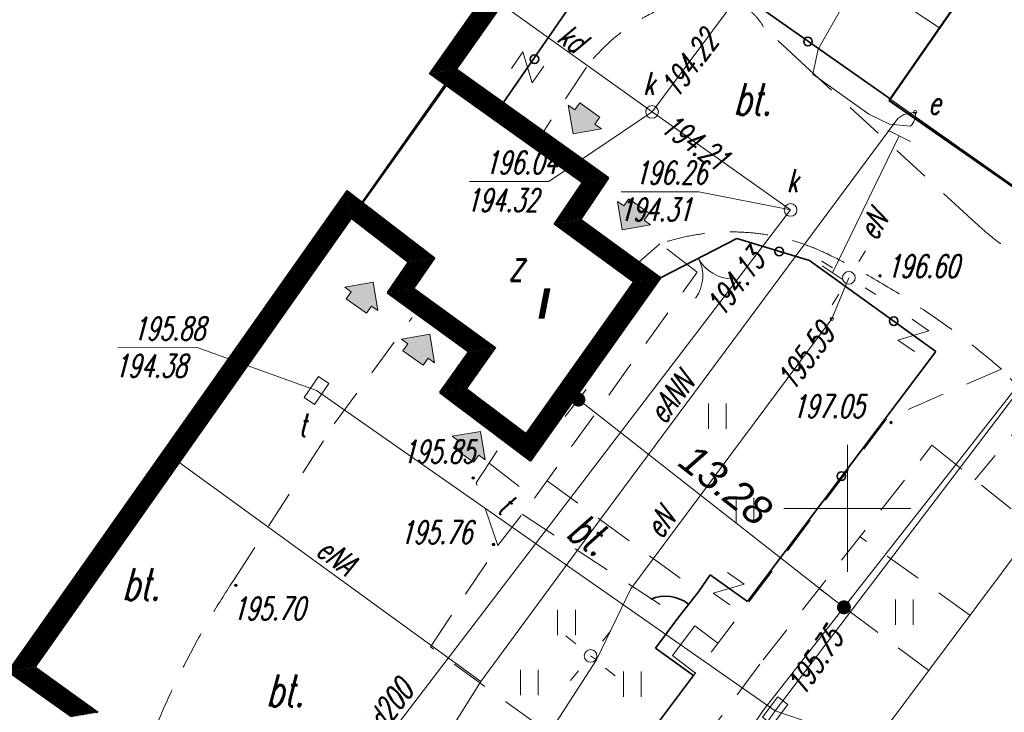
# Model space of a CAD drawing. Extents: x 7391510 to 7412510, y 5735368 to 5750218.
# Tile 12 of 15: x 7401488 to 7405367, y 5742699 to 5745428. Entities that reach past the tile are written whole.
import ezdxf
from ezdxf.enums import TextEntityAlignment as Align

# ---------------------------------------------------------------- set-up
doc = ezdxf.new("R2010")
doc.units = 0
for name, pattern in [('1', [0]), ('4', [2.5, 1.5, -1]), ('BGS', [0])]:
    doc.linetypes.add(name, pattern=pattern)
for name, color, linetype, lineweight in [('0.05', 25, 'Continuous', 5), ('0.18', 222, 'Continuous', 18), ('0.30', 7, 'Continuous', 30), ('CHODNIK', 251, 'Continuous', 9), ('DZIALKI_L_0', 96, '1', 18), ('EBUOA_T_1_T_0', 7, 'Continuous', 25), ('EBUPP_L_1_L_0', 7, '1', 50), ('KRZYZE_L_0', 7, '1', 18), ('OGRODZENIE_L_0', 7, 'BGS', 35), ('PRZEHACZ_T_0', 7, 'Continuous', 15), ('RZEDNE_T_0', 7, 'Continuous', 18), ('SDROK_T_1_T_0', 7, 'Continuous', 25), ('SDRPK_L_3_L_0', 7, '1', 18), ('SDRPK_L_5_L_0', 7, '1', 0), ('UCCPOR_L_4_L_0', 212, '1', 18), ('UEEOA_T_3_T_0', 1, 'Continuous', 18), ('UEEOC_T_3_T_0', 1, 'Continuous', 18), ('UEEOO_T_3_T_0', 1, 'Continuous', 18), ('UEEPA_T_1_T_0', 1, 'Continuous', 18), ('UEEPA_T_3_T_0', 7, 'Continuous', 18), ('UEEPON_L_1_L_0', 1, '1', 18), ('UKKOA_T_0_T_0', 36, 'Continuous', 18), ('UKKOC_T_0_T_0', 36, 'Continuous', 18), ('UKKOO_T_0_T_0', 36, 'Continuous', 18), ('UKKPA_T_1_T_0', 36, 'Continuous', 18), ('UKKPOD_L_1_L_0', 36, '1', 18), ('UTTOA_T_0_T_0', 30, 'Continuous', 18), ('UTTOC_T_0_T_0', 30, 'Continuous', 18), ('UTTOO_T_0_T_0', 30, 'Continuous', 18), ('UTTPA_T_2_T_0', 30, 'Continuous', 18), ('UTTPO_L_1_L_0', 30, '1', 18), ('ZAGOSPODAR_T_0', 7, 'Continuous', 18), ('zasilanie', 6, 'Continuous', 20)]:
    doc.layers.add(name, color=color, linetype=linetype, lineweight=lineweight)
doc.layers.add('WYMIARY', color=7, linetype='Continuous')
doc.styles.add('mapa', font='romans.shx', dxfattribs={"width": 0.67, "oblique": 15})
doc.styles.add('PS-opis-bg', font='ariali.ttf', dxfattribs={"height": 115})
doc.styles.add('style5', font='arialbi.ttf', dxfattribs={"height": 130})
doc.dimstyles.new('500', dxfattribs={"dimtxt": 115, "dimasz": 55, "dimexe": 50, "dimexo": 50, "dimgap": 34, "dimtad": 1, "dimlfac": 0.01, "dimzin": 1, "dimdsep": 46, "dimtxsty": 'PS-opis-bg', "dimblk": 'DOT', "dimcen": 30, "dimdle": 20, "dimclrd": 7, "dimclre": 7, "dimazin": 0, "dimtfac": 1.2, "dimtmove": 2, "dimatfit": 3, "dimldrblk": 'DOT', "dimfxl": 0, "dimtolj": 1, "dimlwd": 9, "dimlwe": 5, "dimarcsym": 0})

# ---------------------------------------------------------------- blocks, each defined once
blk = doc.blocks.new('PRH')
at = {"color": 0}
for p, q in [((-0.4, 0.5), (0.4, 0.5)), ((0.4, 0.5), (-0.4, -0.5)), ((-0.4, -0.5), (0.4, -0.5))]:
    blk.add_line(p, q, dxfattribs=at)
blk = doc.blocks.new('WSU')
h = blk.add_hatch(color=251)
edge = h.paths.add_edge_path()
edge.add_arc((0, 0), 0.05, 0, 360)
at = {"color": 251}
blk.add_circle((0, 0), 0.05, dxfattribs=at)
blk = doc.blocks.new('ZSE')
blk.add_line((-0.5, 0), (0.5, 0))
blk = doc.blocks.new('UGE')
blk.add_circle((0, 0), 0.0625)
blk = doc.blocks.new('ARM')
blk.add_circle((0, 0), 0.0625)
blk = doc.blocks.new('SLS')
at = {"color": 251}
blk.add_circle((0, 0), 0.25, dxfattribs=at)
blk = doc.blocks.new('LAT')
at = {"color": 0}
for p, q in [((-0.884, 0.884), (-0.534, 0.534)), ((0.884, 0.884), (0.534, 0.534)), ((-0.884, -0.884), (-0.534, -0.534)), ((0.884, -0.884), (0.534, -0.534))]:
    blk.add_line(p, q, dxfattribs=at)
blk = doc.blocks.new('WLZ')
at = {"color": 251}
blk.add_circle((0, 0), 0.25, dxfattribs=at)
blk.add_circle((0, 0), 0.25, dxfattribs=at)
blk = doc.blocks.new('WLD')
at = {"color": 0}
blk.add_lwpolyline([(0.5, 0.25), (0.5, -0.25), (-0.5, -0.25), (-0.5, 0.25)], close=True, dxfattribs=at)
blk = doc.blocks.new('TRA1')
at = {"color": 251}
for p, q in [((-0.35, -0.5), (-0.35, 0.5)), ((0.35, -0.5), (0.35, 0.5))]:
    blk.add_line(p, q, dxfattribs=at)
blk = doc.blocks.new('BGB')
at = {"color": 0}
for centre, start, end in [((-1.5, 0), 0, 63.2606), ((1.5, 0), 116.7394, 180)]:
    blk.add_arc(centre, 1.5, start, end, dxfattribs=at)
blk = doc.blocks.new('MAPA SZKIC')
at = {"layer": 'DZIALKI_L_0', "linetype": '1', "ltscale": 100}
for p, q in [((7445768.8, 5742279.7), (7445115.8, 5742738.7)), ((7446598.8, 5741692.7), (7445768.8, 5742279.7)), ((7445265.8, 5739868.7), (7446434.8, 5741362.7)), ((7445074.8, 5739585.7), (7445265.8, 5739868.7))]:
    blk.add_line(p, q, dxfattribs=at)
at = {"layer": 'EBUPP_L_1_L_0', "color": 251, "linetype": '1', "ltscale": 100}
for p, q in [((7445532.8, 5744490.7), (7442396.8, 5740040.7)), ((7445762.8, 5742273.7), (7446740.8, 5743681.7)), ((7443644.5, 5741810.4), (7444060.8, 5742394.7)), ((7444060.8, 5742394.7), (7444657.8, 5741968.7)), ((7446609.8, 5741683.7), (7445762.8, 5742273.7)), ((7444657.8, 5741968.7), (7444547.8, 5741804.7)), ((7443869.8, 5741637.7), (7443644.5, 5741810.4)), ((7444547.8, 5741804.7), (7444861.8, 5741574.7)), ((7443786.8, 5741515.7), (7443869.8, 5741637.7)), ((7444861.8, 5741574.7), (7444349.8, 5740853.7)), ((7444106.8, 5741283.7), (7443786.8, 5741515.7)), ((7443992.8, 5741123.7), (7444106.8, 5741283.7)), ((7444349.8, 5740853.7), (7443992.8, 5741123.7)), ((7442396.8, 5740040.7), (7442645.8, 5739862.7))]:
    blk.add_line(p, q, dxfattribs=at)
at = {"layer": 'KRZYZE_L_0', "color": 251, "linetype": '1', "ltscale": 100}
for p, q in [((7445598.8, 5740416.7), (7445598.8, 5740916.7)), ((7445348.8, 5740666.7), (7445848.8, 5740666.7))]:
    blk.add_line(p, q, dxfattribs=at)
at = {"layer": 'OGRODZENIE_L_0', "color": 251, "linetype": 'BGS', "ltscale": 100}
for p, q in [((7445115.8, 5742738.7), (7445767.5, 5742280.6)), ((7444242.9, 5742264.8), (7444519, 5742665.2)), ((7445162.8, 5741730.7), (7444861.8, 5741574.7)), ((7445162.8, 5741730.7), (7445449.8, 5741643.7)), ((7445449.8, 5741643.7), (7445946.8, 5741285.7)), ((7445946.8, 5741285.7), (7445204.8, 5740299.7)), ((7445057.8, 5740405.7), (7445011.8, 5740338.7)), ((7445204.8, 5740299.7), (7445057.8, 5740405.7)), ((7445011.8, 5740338.7), (7444934.8, 5740239.7)), ((7444934.8, 5740239.7), (7444842.8, 5740116.7)), ((7444842.8, 5740116.7), (7444992.6, 5740007.8)), ((7444992.6, 5740007.8), (7443369.8, 5737854.7))]:
    blk.add_line(p, q, dxfattribs=at)
at = {"layer": 'OGRODZENIE_L_0', "color": 251, "linetype": '1', "ltscale": 100}
for centre in [(7445443.6, 5742506.7), (7444365.8, 5742436.6), (7445329.6, 5741679.1), (7445781.3, 5741404.4), (7445575, 5740793.7)]:
    blk.add_circle(centre, 16.9, dxfattribs=at)
blk.add_arc((7444881.7, 5740174.4), 146.9, 51.4359, 113.0554, dxfattribs=at)
at = {"layer": 'SDRPK_L_3_L_0', "color": 251, "linetype": '1', "ltscale": 100}
blk.add_line((7446346.5, 5740601), (7444500, 5738128.3), dxfattribs=at)
at = {"layer": 'SDRPK_L_5_L_0', "color": 251, "linetype": '4', "ltscale": 100}
for p, q in [((7445434.7, 5742408.1), (7445267.5, 5742565)), ((7444570.7, 5742405.4), (7444391, 5742135.2)), ((7446088.3, 5741806.7), (7445434.7, 5742408.1)), ((7444860.4, 5741709.7), (7444776.8, 5741637)), ((7445006.5, 5741597.8), (7444860.4, 5741709.7)), ((7444366.4, 5740707.2), (7445006.5, 5741597.8)), ((7443577.1, 5740999.5), (7443883.7, 5741418.8)), ((7446205.9, 5741215.9), (7445753.1, 5741019.5)), ((7446341, 5741068), (7446205.9, 5741215.9)), ((7446341, 5741068), (7446101.3, 5740779.8)), ((7443182.7, 5740387.1), (7443577.1, 5740999.5)), ((7445753.1, 5741019.5), (7444345, 5739146.2)), ((7444136.3, 5740768), (7444240.2, 5740927.1)), ((7445267, 5740070.1), (7445932.2, 5740915.6)), ((7445932.2, 5740915.6), (7446337.5, 5740590)), ((7444187.3, 5740845.1), (7444366.4, 5740707.2)), ((7444221.6, 5740520.1), (7444136.3, 5740768)), ((7444415.9, 5740776.1), (7445011.8, 5740338.7)), ((7444221.6, 5740520.1), (7444366.4, 5740707.2)), ((7444317.7, 5740644.2), (7444934.8, 5740239.7)), ((7446081.9, 5740246.8), (7445648.6, 5740555.4)), ((7443956, 5740120.8), (7444221.6, 5740520.1)), ((7445919.1, 5740027.7), (7445487.8, 5740351.3)), ((7444909.1, 5740086.7), (7444997.1, 5740203.8)), ((7444997.1, 5740203.8), (7445088.4, 5740135.2)), ((7444373.3, 5739818.2), (7443956, 5740120.8)), ((7443526.3, 5737723.4), (7445267, 5740070.1)), ((7444909.1, 5740086.7), (7445000.3, 5740018.1))]:
    blk.add_line(p, q, dxfattribs=at)
for centre, radius, start, end in [((7445049.9, 5742438), 252, 30.256, 119.3313), ((7445152.2, 5741962.5), 730.9, 107.9884, 142.7042), ((7446941.1, 5742692.8), 1229.8, 226.0944, 248.3066), ((7445141.2, 5740887.4), 868.9, 63.9813, 108.8585), ((7444041.5, 5738688.5), 3327.5, 49.4242, 63.5729), ((7446027.9, 5738502.2), 3412.9, 146.476, 168.6376)]:
    blk.add_arc(centre, radius, start, end, dxfattribs=at)
at = {"layer": 'UCCPOR_L_4_L_0', "linetype": '1', "ltscale": 100}
blk.add_line((7445961.6, 5742560), (7444744.5, 5743372.2), dxfattribs=at)
at = {"layer": 'UEEPON_L_1_L_0', "linetype": '1', "ltscale": 100}
for p, q in [((7445672.2, 5742808.3), (7445483.6, 5742476.2)), ((7445483.6, 5742476.2), (7445462.7, 5742377.2)), ((7445462.7, 5742377.2), (7445682.8, 5742220.4)), ((7445797.9, 5742202.5), (7444531.6, 5740496.4)), ((7445682.8, 5742220.4), (7445764.9, 5742180.4)), ((7445821.8, 5742218.5), (7445797.9, 5742202.5)), ((7445865.8, 5742228.5), (7445821.8, 5742218.5)), ((7445764.9, 5742180.4), (7445846.9, 5742172.5)), ((7445802.9, 5742134.5), (7445540.5, 5741595.3)), ((7445604.5, 5741575.3), (7445537.7, 5741413.3)), ((7445537.7, 5741413.3), (7444745.8, 5740349.6)), ((7444155.1, 5739985), (7442964.8, 5740849.3)), ((7444155.1, 5739985), (7444531.6, 5740496.4)), ((7444745.8, 5740349.6), (7444610, 5740069.5)), ((7444610, 5740069.5), (7443950, 5739051.8)), ((7444610, 5740069.5), (7444587, 5740085.4)), ((7444155.1, 5739985), (7443320.4, 5738659.2))]:
    blk.add_line(p, q, dxfattribs=at)
blk.add_arc((7445808, 5742216.9), 59, 311.2419, 11.3918, dxfattribs=at)
at = {"layer": 'UKKOA_T_0_T_0', "ltscale": 100}
for p, q in [((7444829, 5742229.3), (7444422.7, 5741954.7)), ((7444110, 5741954.4), (7444422.7, 5741954.7)), ((7444707.4, 5741914.5), (7445013.6, 5741914.7)), ((7445375.1, 5741843), (7445013.6, 5741914.7))]:
    blk.add_line(p, q, dxfattribs=at)
at = {"layer": 'UKKPOD_L_1_L_0', "linetype": '1', "ltscale": 100}
for p, q in [((7445299.8, 5742862.1), (7444829, 5742229.3)), ((7444829, 5742229.3), (7444237, 5742652.1)), ((7444829, 5742229.3), (7445375.1, 5741843)), ((7445375.1, 5741843), (7442743.4, 5738397.4))]:
    blk.add_line(p, q, dxfattribs=at)
at = {"layer": 'UTTOA_T_0_T_0', "ltscale": 100}
for p, q in [((7442723.6, 5741300.1), (7443036.3, 5741300.4)), ((7443507, 5741131.4), (7443036.3, 5741300.4)), ((7445314.3, 5739869.1), (7445806, 5739702.6))]:
    blk.add_line(p, q, dxfattribs=at)
at = {"layer": 'UTTPO_L_1_L_0', "linetype": '1', "ltscale": 100}
for p, q in [((7447151.7, 5742285.6), (7445314.3, 5739869.1)), ((7445314.3, 5739869.1), (7443507, 5741131.4)), ((7445314.3, 5739869.1), (7443093.2, 5736736.9))]:
    blk.add_line(p, q, dxfattribs=at)
at = {"layer": 'PRZEHACZ_T_0', "color": 251, "xscale": 100, "yscale": 100, "zscale": 100}
for p, rotation in [((7444338.6, 5742404.3), 235.557300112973), ((7445858.4, 5741348.3), 325.14211591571), ((7445131.1, 5740350.4), 325.14211591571)]:
    blk.add_blockref('PRH', p, dxfattribs=dict(at, rotation=rotation))
at = {"layer": 'RZEDNE_T_0', "color": 251, "xscale": 100, "yscale": 100, "zscale": 100}
for p in [(7445727.4, 5741583.5), (7445770.7, 5741005.6), (7444124.5, 5740786.4), (7444204.6, 5740524.4), (7443189.4, 5740363.5)]:
    blk.add_blockref('WSU', p, dxfattribs=at)
at = {"layer": 'UEEOC_T_3_T_0', "xscale": 100, "yscale": 100, "zscale": 100}
for name, p, rotation in [('ZSE', (7445802.9, 5742134.5), 333.1206049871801), ('ZSE', (7445540.5, 5741595.3), 326.1326914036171), ('UGE', (7445537.7, 5741413.3), 317.1142872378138)]:
    blk.add_blockref(name, p, dxfattribs=dict(at, rotation=rotation))
at = {"layer": 'UEEPA_T_1_T_0', "xscale": 100, "yscale": 100, "zscale": 100, "rotation": 318.2927851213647}
blk.add_blockref('ARM', (7445865.8, 5742228.5), dxfattribs=at)
at = {"layer": 'UEEPA_T_3_T_0', "color": 251}
for p, xscale, yscale, zscale, rotation in [((7445604.5, 5741575.3), 100, 100, 100, 283.3782958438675), ((7444587, 5740085.4), 99.99999999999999, 99.99999999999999, 99.99999999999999, 276.0072922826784)]:
    blk.add_blockref('LAT', p, dxfattribs=dict(at, xscale=xscale, yscale=yscale, zscale=zscale, rotation=rotation))
at = {"layer": 'UEEPA_T_3_T_0', "xscale": 100, "yscale": 100, "zscale": 100}
for p, rotation in [((7445604.5, 5741575.3), 0.04979571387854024), ((7444587, 5740085.4), 0.05280099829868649)]:
    blk.add_blockref('SLS', p, dxfattribs=dict(at, rotation=rotation))
at = {"layer": 'UKKPA_T_1_T_0', "xscale": 100, "yscale": 100, "zscale": 100}
for p, rotation in [((7444829, 5742229.3), 0.04979571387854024), ((7445375.1, 5741843), 0.04960446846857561)]:
    blk.add_blockref('WLZ', p, dxfattribs=dict(at, rotation=rotation))
at = {"layer": 'UTTPA_T_2_T_0', "xscale": 100, "yscale": 100, "zscale": 100}
for p, rotation in [((7443507, 5741131.4), 55.67581256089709), ((7445314.3, 5739869.1), 52.78519455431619)]:
    blk.add_blockref('WLD', p, dxfattribs=dict(at, rotation=rotation))
at = {"layer": 'ZAGOSPODAR_T_0', "color": 251, "xscale": 100.0000000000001, "yscale": 100.0000000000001, "zscale": 100.0000000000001, "rotation": 207.396457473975}
blk.add_blockref('BGB', (7445012.3, 5741652.7), dxfattribs=at)
at = {"layer": 'ZAGOSPODAR_T_0', "color": 251, "xscale": 100, "yscale": 100, "zscale": 100}
for p in [(7445086.5, 5741029.7), (7445195.8, 5740659), (7445823.6, 5740257.5), (7444492.2, 5740217.7), (7444345.5, 5739980.5), (7444751.4, 5739974.7)]:
    blk.add_blockref('TRA1', p, dxfattribs=at)
at = {"layer": 'EBUOA_T_1_T_0', "color": 251, "ltscale": 100, "style": 'mapa', "oblique": 15, "width": 0.67}
blk.add_text('z', height=125, dxfattribs=at).set_placement((7444292.6, 5741626.3), align=Align.MIDDLE)
at = {"layer": 'RZEDNE_T_0', "color": 251, "ltscale": 100, "style": 'mapa', "oblique": 15, "width": 0.67}
for s, p in [('196.60', (7445754.3, 5741621.1)), ('197.05', (7445382.1, 5741069.2)), ('195.85', (7443846.5, 5740890.4)), ('195.76', (7443836.2, 5740572.7)), ('195.70', (7443176.8, 5740272.6))]:
    blk.add_text(s, height=90, dxfattribs=at).set_placement(p, align=Align.MIDDLE_LEFT)
at = {"layer": 'SDROK_T_1_T_0', "color": 251, "ltscale": 100, "style": 'mapa', "oblique": 15, "width": 0.67}
for p in [(7445150.8, 5742342.4), (7442741.6, 5740430.8), (7443309.1, 5740011.9)]:
    blk.add_text('bt.', height=125, dxfattribs=at).set_placement(p, align=Align.TOP_LEFT)
blk.add_text('bt.', height=125, rotation=326.4461, dxfattribs=at).set_placement((7444554.3, 5740660.5), align=Align.TOP_LEFT)
at = {"layer": 'UEEOA_T_3_T_0', "ltscale": 100, "style": 'mapa', "oblique": 15, "width": 0.67}
blk.add_text('e', height=90, rotation=0.0485, dxfattribs=at).set_placement((7445917.9, 5742219.6))
at = {"layer": 'UEEOC_T_3_T_0', "ltscale": 100, "style": 'mapa', "oblique": 15, "width": 0.67}
blk.add_text('195.59', height=90, rotation=53.3655, dxfattribs=at).set_placement((7445554.4, 5741352.7), align=Align.RIGHT)
at = {"layer": 'UEEOO_T_3_T_0', "ltscale": 100, "style": 'mapa', "oblique": 15, "width": 0.67}
for s, rotation, p in [('eN', 59.0883, (7445710.6, 5741717.2)), ('eANN', 53.07, (7444877.5, 5740994.5)), ('eN', 53.1354, (7444864.5, 5740542.2)), ('eNA', 323.1943, (7443499.5, 5740487.9))]:
    blk.add_text(s, height=90, rotation=rotation, dxfattribs=at).set_placement(p)
at = {"layer": 'UKKOA_T_0_T_0', "ltscale": 100, "style": 'mapa', "oblique": 15, "width": 0.67}
for s, rotation, p in [('k', 0.0496, (7444794.3, 5742385.9)), ('k', 0.0496, (7445360, 5742003)), ('194.32', 0.0505, (7444096.5, 5741926.1)), ('194.31', 0.0489, (7444700.4, 5741889.4))]:
    blk.add_text(s, height=90, rotation=rotation, dxfattribs=at).set_placement(p, align=Align.TOP_LEFT)
for s, p in [('196.04', (7444454.8, 5742029.7)), ('196.26', (7445045.7, 5741989.8))]:
    blk.add_text(s, height=90, rotation=0.05, dxfattribs=at).set_placement(p, align=Align.MIDDLE_RIGHT)
at = {"layer": 'UKKOC_T_0_T_0', "ltscale": 100, "style": 'mapa', "oblique": 15, "width": 0.67}
for s, rotation, p in [('194.22', 53.3494, (7444926.8, 5742277.3)), ('194.21', 324.7206, (7444856.5, 5742156))]:
    blk.add_text(s, height=90, rotation=rotation, dxfattribs=at).set_placement(p)
blk.add_text('194.13', height=90, rotation=52.6288, dxfattribs=at).set_placement((7445278.8, 5741641.8), align=Align.RIGHT)
at = {"layer": 'UKKOO_T_0_T_0', "ltscale": 100, "style": 'mapa', "oblique": 15, "width": 0.67}
blk.add_text('kd', height=90, rotation=325.2441, dxfattribs=at).set_placement((7444475.3, 5742546.3), align=Align.MIDDLE_LEFT)
blk.add_text('kd200', height=90, rotation=52.6286, dxfattribs=at).set_placement((7443743.7, 5739748.9))
at = {"layer": 'UTTOA_T_0_T_0', "ltscale": 100, "style": 'mapa', "oblique": 15, "width": 0.67}
blk.add_text('195.88', height=90, rotation=0.05, dxfattribs=at).set_placement((7443068.4, 5741375.4), align=Align.MIDDLE_RIGHT)
blk.add_text('194.38', height=90, rotation=0.0524, dxfattribs=at).set_placement((7442711.6, 5741273.3), align=Align.TOP_LEFT)
blk.add_text('t', height=90, rotation=0.0527, dxfattribs=at).set_placement((7443467.1, 5741040.4), align=Align.TOP_RIGHT)
at = {"layer": 'UTTOC_T_0_T_0', "ltscale": 100, "style": 'mapa', "oblique": 15, "width": 0.67}
blk.add_text('195.75', height=90, rotation=55.103, dxfattribs=at).set_placement((7445388.2, 5739947.3), align=Align.MIDDLE_LEFT)
at = {"layer": 'UTTOO_T_0_T_0', "ltscale": 100, "style": 'mapa', "oblique": 15, "width": 0.67}
blk.add_text('t', height=90, rotation=326.3642, dxfattribs=at).set_placement((7444213.6, 5740655.2))
blk = doc.blocks.new('BUDYNEK')
at = {"layer": '0.30', "color": 7}
for points in [[(7441795.9, 5742698.4), (7441546.9, 5742876.4), (7442794.2, 5744646.4), (7443019.9, 5744473.4), (7442936.9, 5744351.4), (7443256.9, 5744119.4), (7443142.9, 5743959.4), (7443499.9, 5743689.4), (7444011.9, 5744410.4), (7443697.9, 5744640.4), (7443807.9, 5744804.4), (7443207.5, 5745232.8), (7444682.9, 5747326.4), (7444491.9, 5747465.4), (7444529.9, 5747522.4), (7444249.9, 5747714.4), (7444208.9, 5747661.4), (7443219.9, 5748352.4), (7442804.9, 5747756.4), (7442526.9, 5747956.4), (7442077.9, 5747308.4), (7442344.9, 5747111.4), (7440089.9, 5743910.4)], [(7441790.3, 5742697.4), (7441541.3, 5742875.4), (7442793.3, 5744652.1), (7443025.3, 5744474.2), (7442942.3, 5744352.3), (7443262.4, 5744120.3), (7443148.4, 5743960.2), (7443499, 5743695), (7444006.3, 5744409.5), (7443692.4, 5744639.4), (7443802.4, 5744803.4), (7443201.9, 5745231.8), (7444677.3, 5747325.5), (7444486.4, 5747464.4), (7444524.3, 5747521.3), (7444250.7, 5747708.9), (7444209.7, 5747655.9), (7443220.9, 5748346.8), (7442805.8, 5747750.7), (7442527.8, 5747950.7), (7442083.4, 5747309.3), (7442350.4, 5747112.3), (7440090.8, 5743904.8)], [(7441784.7, 5742696.5), (7441535.7, 5742874.5), (7442792.5, 5744657.8), (7443030.7, 5744475.1), (7442947.8, 5744353.3), (7443268, 5744121.2), (7443153.9, 5743961.1), (7443498.1, 5743700.7), (7444000.8, 5744408.6), (7443686.9, 5744638.5), (7443796.9, 5744802.4), (7443196.3, 5745230.9), (7444671.8, 5747324.5), (7444480.9, 5747463.4), (7444518.8, 5747520.2), (7444251.6, 5747703.5), (7444210.5, 5747650.4), (7443221.8, 5748341.2), (7442806.8, 5747745.1), (7442528.8, 5747945.1), (7442088.9, 5747310.2), (7442355.9, 5747113.2), (7440091.7, 5743899.1)], [(7441779.1, 5742695.6), (7441530.2, 5742873.5), (7442791.6, 5744663.5), (7443036.2, 5744476), (7442953.3, 5744354.2), (7443273.5, 5744122.1), (7443159.4, 5743961.9), (7443497.2, 5743706.4), (7443995.2, 5744407.7), (7443681.5, 5744637.5), (7443791.4, 5744801.4), (7443190.8, 5745229.9), (7444666.2, 5747323.6), (7444475.5, 5747462.4), (7444513.3, 5747519.2), (7444252.4, 5747698.1), (7444211.4, 5747645), (7443222.8, 5748335.6), (7442807.7, 5747739.5), (7442529.8, 5747939.5), (7442094.4, 5747311.1), (7442361.4, 5747114.1), (7440092.7, 5743893.5)], [(7441773.6, 5742694.6), (7441524.6, 5742872.6), (7442790.7, 5744669.2), (7443041.6, 5744476.9), (7442958.8, 5744355.2), (7443279.1, 5744123), (7443164.9, 5743962.7), (7443496.4, 5743712.1), (7443989.7, 5744406.8), (7443676, 5744636.5), (7443785.9, 5744800.4), (7443185.2, 5745229), (7444660.7, 5747322.7), (7444470, 5747461.5), (7444507.8, 5747518.1), (7444253.3, 5747692.6), (7444212.2, 5747639.5), (7443223.8, 5748330.1), (7442808.7, 5747733.9), (7442530.7, 5747933.9), (7442099.9, 5747312), (7442367, 5747114.9), (7440093.6, 5743887.9)], [(7441768, 5742693.7), (7441519.1, 5742871.7), (7442789.8, 5744674.9), (7443047, 5744477.7), (7442964.3, 5744356.2), (7443284.7, 5744123.9), (7443170.4, 5743963.6), (7443495.5, 5743717.8), (7443984.1, 5744405.9), (7443670.6, 5744635.6), (7443780.4, 5744799.4), (7443179.7, 5745228.1), (7444655.2, 5747321.8), (7444464.6, 5747460.5), (7444502.3, 5747517), (7444254.1, 5747687.2), (7444213, 5747634.1), (7443224.8, 5748324.5), (7442809.7, 5747728.3), (7442531.7, 5747928.2), (7442105.4, 5747312.9), (7442372.5, 5747115.8), (7440094.5, 5743882.3)], [(7441762.4, 5742692.8), (7441513.5, 5742870.7), (7442789, 5744680.6), (7443052.5, 5744478.6), (7442969.8, 5744357.1), (7443290.2, 5744124.8), (7443175.9, 5743964.4), (7443494.6, 5743723.4), (7443978.6, 5744405), (7443665.1, 5744634.6), (7443774.9, 5744798.4), (7443174.1, 5745227.1), (7444649.6, 5747320.9), (7444459.1, 5747459.5), (7444496.7, 5747516), (7444255, 5747681.8), (7444213.9, 5747628.6), (7443225.8, 5748318.9), (7442810.6, 5747722.7), (7442532.7, 5747922.6), (7442110.9, 5747313.8), (7442378, 5747116.7), (7440095.5, 5743876.7)], [(7441756.8, 5742691.8), (7441507.9, 5742869.8), (7442788.1, 5744686.3), (7443057.9, 5744479.5), (7442975.3, 5744358.1), (7443295.8, 5744125.7), (7443181.5, 5743965.3), (7443493.7, 5743729.1), (7443973.1, 5744404.1), (7443659.6, 5744633.7), (7443769.5, 5744797.4), (7443168.5, 5745226.2), (7444644.1, 5747320), (7444453.7, 5747458.5), (7444491.2, 5747514.9), (7444255.8, 5747676.3), (7444214.7, 5747623.1), (7443226.8, 5748313.4), (7442811.6, 5747717), (7442533.6, 5747917), (7442116.4, 5747314.8), (7442383.5, 5747117.6), (7440096.4, 5743871.1)], [(7441751.3, 5742690.9), (7441502.4, 5742868.8), (7442787.2, 5744692), (7443063.3, 5744480.4), (7442980.8, 5744359), (7443301.3, 5744126.6), (7443187, 5743966.1), (7443492.9, 5743734.8), (7443967.5, 5744403.2), (7443654.2, 5744632.7), (7443764, 5744796.4), (7443163, 5745225.2), (7444638.5, 5747319), (7444448.2, 5747457.6), (7444485.7, 5747513.8), (7444256.7, 5747670.9), (7444215.5, 5747617.7), (7443227.8, 5748307.8), (7442812.5, 5747711.4), (7442534.6, 5747911.4), (7442121.9, 5747315.7), (7442389, 5747118.5), (7440097.4, 5743865.5)], [(7441745.7, 5742690), (7441496.8, 5742867.9), (7442786.4, 5744697.7), (7443068.8, 5744481.2), (7442986.3, 5744360), (7443306.9, 5744127.6), (7443192.5, 5743967), (7443492, 5743740.5), (7443962, 5744402.3), (7443648.7, 5744631.7), (7443758.5, 5744795.4), (7443157.4, 5745224.3), (7444633, 5747318.1), (7444442.7, 5747456.6), (7444480.2, 5747512.8), (7444257.5, 5747665.5), (7444216.4, 5747612.2), (7443228.8, 5748302.2), (7442813.5, 5747705.8), (7442535.6, 5747905.7), (7442127.4, 5747316.6), (7442394.6, 5747119.4), (7440098.3, 5743859.8)], [(7441740.1, 5742689), (7441491.3, 5742866.9), (7442785.5, 5744703.4), (7443074.2, 5744482.1), (7442991.8, 5744361), (7443312.5, 5744128.5), (7443198, 5743967.8), (7443491.1, 5743746.1), (7443956.4, 5744401.4), (7443643.3, 5744630.8), (7443753, 5744794.4), (7443151.9, 5745223.3), (7444627.5, 5747317.2), (7444437.3, 5747455.6), (7444474.7, 5747511.7), (7444258.4, 5747660), (7444217.2, 5747606.8), (7443229.8, 5748296.6), (7442814.5, 5747700.2), (7442536.5, 5747900.1), (7442132.9, 5747317.5), (7442400.1, 5747120.3), (7440099.2, 5743854.2)], [(7441734.6, 5742688.1), (7441485.7, 5742866), (7442784.6, 5744709.1), (7443079.6, 5744483), (7442997.3, 5744361.9), (7443318, 5744129.4), (7443203.5, 5743968.7), (7443490.2, 5743751.8), (7443950.9, 5744400.5), (7443637.8, 5744629.8), (7443747.5, 5744793.4), (7443146.3, 5745222.4), (7444621.9, 5747316.3), (7444431.8, 5747454.6), (7444469.2, 5747510.6), (7444259.2, 5747654.6), (7444218, 5747601.3), (7443230.8, 5748291.1), (7442815.4, 5747694.6), (7442537.5, 5747894.5), (7442138.4, 5747318.4), (7442405.6, 5747121.2), (7440100.2, 5743848.6)], [(7441729, 5742687.2), (7441480.2, 5742865), (7442783.7, 5744714.8), (7443085.1, 5744483.9), (7443002.7, 5744362.9), (7443323.6, 5744130.3), (7443209, 5743969.5), (7443489.4, 5743757.5), (7443945.3, 5744399.6), (7443632.3, 5744628.9), (7443742, 5744792.4), (7443140.7, 5745221.4), (7444616.4, 5747315.4), (7444426.4, 5747453.7), (7444463.6, 5747509.6), (7444260.1, 5747649.1), (7444218.8, 5747595.8), (7443231.8, 5748285.5), (7442816.4, 5747688.9), (7442538.5, 5747888.9), (7442143.8, 5747319.3), (7442411.1, 5747122.1), (7440101.1, 5743843)], [(7441723.4, 5742686.2), (7441474.6, 5742864.1), (7442782.9, 5744720.6), (7443090.5, 5744484.7), (7443008.2, 5744363.8), (7443329.1, 5744131.2), (7443214.5, 5743970.4), (7443488.5, 5743763.2), (7443939.8, 5744398.7), (7443626.9, 5744627.9), (7443736.5, 5744791.4), (7443135.2, 5745220.5), (7444610.9, 5747314.5), (7444420.9, 5747452.7), (7444458.1, 5747508.5), (7444260.9, 5747643.7), (7444219.7, 5747590.4), (7443232.8, 5748279.9), (7442817.4, 5747683.3), (7442539.5, 5747883.2), (7442149.3, 5747320.2), (7442416.7, 5747123), (7440102, 5743837.4)], [(7441717.8, 5742685.3), (7441469, 5742863.2), (7442782, 5744726.3), (7443095.9, 5744485.6), (7443013.7, 5744364.8), (7443334.7, 5744132.1), (7443220, 5743971.2), (7443487.6, 5743768.8), (7443934.2, 5744397.8), (7443621.4, 5744626.9), (7443731, 5744790.4), (7443129.6, 5745219.5), (7444605.3, 5747313.5), (7444415.5, 5747451.7), (7444452.6, 5747507.4), (7444261.8, 5747638.3), (7444220.5, 5747584.9), (7443233.8, 5748274.3), (7442818.3, 5747677.7), (7442540.4, 5747877.6), (7442154.8, 5747321.2), (7442422.2, 5747123.9), (7440103, 5743831.8)], [(7441712.3, 5742684.4), (7441463.5, 5742862.2), (7442781.1, 5744732), (7443101.4, 5744486.5), (7443019.2, 5744365.8), (7443340.3, 5744133), (7443225.6, 5743972), (7443486.7, 5743774.5), (7443928.7, 5744396.9), (7443616, 5744626), (7443725.6, 5744789.4), (7443124.1, 5745218.6), (7444599.8, 5747312.6), (7444410, 5747450.7), (7444447.1, 5747506.4), (7444262.7, 5747632.8), (7444221.3, 5747579.4), (7443234.8, 5748268.8), (7442819.3, 5747672.1), (7442541.4, 5747872), (7442160.3, 5747322.1), (7442427.7, 5747124.8), (7440103.9, 5743826.1)], [(7441706.7, 5742683.4), (7441457.9, 5742861.3), (7442780.3, 5744737.7), (7443106.8, 5744487.4), (7443024.7, 5744366.7), (7443345.8, 5744133.9), (7443231.1, 5743972.9), (7443485.9, 5743780.2), (7443923.2, 5744396), (7443610.5, 5744625), (7443720.1, 5744788.4), (7443118.5, 5745217.6), (7444594.2, 5747311.7), (7444404.5, 5747449.8), (7444441.6, 5747505.3), (7444263.5, 5747627.4), (7444222.2, 5747574), (7443235.8, 5748263.2), (7442820.2, 5747666.5), (7442542.4, 5747866.4), (7442165.8, 5747323), (7442433.2, 5747125.7), (7440104.9, 5743820.5)], [(7441701.1, 5742682.5), (7441452.4, 5742860.3), (7442779.4, 5744743.4), (7443112.2, 5744488.2), (7443030.2, 5744367.7), (7443351.4, 5744134.8), (7443236.6, 5743973.7), (7443485, 5743785.9), (7443917.6, 5744395.1), (7443605, 5744624.1), (7443714.6, 5744787.4), (7443112.9, 5745216.7), (7444588.7, 5747310.8), (7444399.1, 5747448.8), (7444436, 5747504.2), (7444264.4, 5747622), (7444223, 5747568.5), (7443236.7, 5748257.6), (7442821.2, 5747660.8), (7442543.3, 5747860.7), (7442171.3, 5747323.9), (7442438.8, 5747126.6), (7440105.8, 5743814.9)], [(7441695.5, 5742681.6), (7441446.8, 5742859.4), (7442778.5, 5744749.1), (7443117.7, 5744489.1), (7443035.7, 5744368.6), (7443356.9, 5744135.7), (7443242.1, 5743974.6), (7443484.1, 5743791.5), (7443912.1, 5744394.2), (7443599.6, 5744623.1), (7443709.1, 5744786.4), (7443107.4, 5745215.8), (7444583.2, 5747309.9), (7444393.6, 5747447.8), (7444430.5, 5747503.2), (7444265.2, 5747616.5), (7444223.8, 5747563.1), (7443237.7, 5748252), (7442822.2, 5747655.2), (7442544.3, 5747855.1), (7442176.8, 5747324.8), (7442444.3, 5747127.5), (7440106.7, 5743809.3)], [(7441690, 5742680.6), (7441441.2, 5742858.4), (7442777.7, 5744754.8), (7443123.1, 5744490), (7443041.2, 5744369.6), (7443362.5, 5744136.7), (7443247.6, 5743975.4), (7443483.2, 5743797.2), (7443906.5, 5744393.3), (7443594.1, 5744622.1), (7443703.6, 5744785.4), (7443101.8, 5745214.8), (7444577.6, 5747309), (7444388.2, 5747446.8), (7444425, 5747502.1), (7444266.1, 5747611.1), (7444224.7, 5747557.6), (7443238.7, 5748246.5), (7442823.1, 5747649.6), (7442545.3, 5747849.5), (7442182.3, 5747325.7), (7442449.8, 5747128.4), (7440107.7, 5743803.7)], [(7442838, 5744708.5), (7443163.7, 5745170.7)]]:
    blk.add_lwpolyline(points, dxfattribs=at)
blk = doc.blocks.new('DOT')
at = {"layer": 'CHODNIK', "color": 0, "linetype": 'ByBlock'}
blk.add_line((-0.5, 0), (-1, 0), dxfattribs=at)
at = {"layer": 'CHODNIK', "color": 0, "linetype": 'ByBlock', "const_width": 0.5}
blk.add_lwpolyline([(-0.25, 0, 1), (0.25, 0, 1)], format="xyb", close=True, dxfattribs=at)
blk = doc.blocks.new('*D1611')
at = {"layer": 'Defpoints', "color": 0}
for p in [(7403219.9, 5748352.4), (7397290, 5742346.7), (7398413, 5741552.9)]:
    blk.add_point(p, dxfattribs=at)
at = {"layer": 'WYMIARY', "color": 7, "lineweight": 5}
for p, q in [((7402166.3, 5749097.1), (7402056.1, 5749175.1)), ((7397359.4, 5742297.6), (7397249.2, 5742375.6))]:
    blk.add_line(p, q, dxfattribs=at)
at = {"layer": 'WYMIARY', "color": 7, "lineweight": 9}
blk.add_line((7402065.2, 5749101.3), (7397321.8, 5742391.6), dxfattribs=at)
at = {"layer": 'WYMIARY', "color": 7, "lineweight": 9, "xscale": 55, "yscale": 55, "zscale": 55}
for p, rotation in [((7402096.9, 5749146.2), 54.74165129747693), ((7397290, 5742346.7), 234.7416512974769)]:
    blk.add_blockref('DOT', p, dxfattribs=dict(at, rotation=rotation))
at = {"layer": 'WYMIARY', "color": 0, "insert": (7399617.7, 5745800), "char_height": 115, "attachment_point": 5, "rotation": 54.7417, "style": 'PS-opis-bg'}
blk.add_mtext('\\A1;83.32', dxfattribs=at)
blk = doc.blocks.new('*D1616')
at = {"layer": 'Defpoints', "color": 0}
for p in [(7403499.9, 5743689.4), (7404735.3, 5743112.6), (7404546.1, 5742870.8)]:
    blk.add_point(p, dxfattribs=at)
at = {"layer": 'WYMIARY', "color": 7, "lineweight": 5}
for p, q in [((7403636.7, 5743864.2), (7403719.9, 5743970.6)), ((7404682.9, 5743045.6), (7404766.1, 5743151.9))]:
    blk.add_line(p, q, dxfattribs=at)
at = {"layer": 'WYMIARY', "color": 7, "lineweight": 9}
blk.add_line((7403732.4, 5743897.3), (7404691.9, 5743146.5), dxfattribs=at)
at = {"layer": 'WYMIARY', "color": 7, "lineweight": 9, "xscale": 55, "yscale": 55, "zscale": 55}
for p, rotation in [((7403689.1, 5743931.2), 141.9581281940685), ((7404735.3, 5743112.6), 321.9581281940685)]:
    blk.add_blockref('DOT', p, dxfattribs=dict(at, rotation=rotation))
at = {"layer": 'WYMIARY', "color": 0, "insert": (7404269.3, 5743594.9), "char_height": 115, "attachment_point": 5, "rotation": 321.9581, "style": 'PS-opis-bg'}
blk.add_mtext('\\A1;13.28', dxfattribs=at)

msp = doc.modelspace()

# ---------------------------------------------------------------- hatches: boundary and pattern name
at = {"layer": '0.05'}
h = msp.add_hatch(color=9, dxfattribs=at)
h.dxf.hatch_style = 1
h.paths.add_polyline_path([(7403774.097, 5745043.838), (7403754.314, 5745016.002), (7403779.986, 5744997.758), (7403668.16, 5744978.845), (7403649.247, 5745090.67), (7403674.918, 5745072.427), (7403694.7, 5745100.263)])
h = msp.add_hatch(color=9, dxfattribs=at)
h.dxf.hatch_style = 1
h.paths.add_polyline_path([(7403967.556, 5744665.423), (7403947.774, 5744637.586), (7403973.445, 5744619.342), (7403861.619, 5744600.429), (7403842.706, 5744712.255), (7403868.377, 5744694.011), (7403888.159, 5744721.847)])
h = msp.add_hatch(color=9, dxfattribs=at)
h.dxf.hatch_style = 1
h.paths.add_polyline_path([(7402774.255, 5744328.453), (7402794.038, 5744356.289), (7402768.366, 5744374.533), (7402880.192, 5744393.446), (7402899.105, 5744281.621), (7402873.434, 5744299.864), (7402853.652, 5744272.028)])
h = msp.add_hatch(color=9, dxfattribs=at)
h.dxf.hatch_style = 1
h.paths.add_polyline_path([(7402997.518, 5744123.413), (7403017.301, 5744151.25), (7402991.63, 5744169.493), (7403103.455, 5744188.407), (7403122.369, 5744076.581), (7403096.697, 5744094.825), (7403076.915, 5744066.989)])
h = msp.add_hatch(color=9, dxfattribs=at)
h.dxf.hatch_style = 1
h.paths.add_polyline_path([(7403196.974, 5743740.822), (7403216.756, 5743768.659), (7403191.085, 5743786.902), (7403302.911, 5743805.816), (7403321.824, 5743693.99), (7403296.153, 5743712.234), (7403276.371, 5743684.397)])

# ---------------------------------------------------------------- linework, layer by layer
at = {"layer": '0.18', "color": 7}
for points in [[(7403774.097, 5745043.838), (7403754.314, 5745016.002), (7403779.986, 5744997.758), (7403668.16, 5744978.845), (7403649.247, 5745090.67), (7403674.918, 5745072.427), (7403694.7, 5745100.263), (7403774.097, 5745043.838)], [(7403967.556, 5744665.423), (7403947.774, 5744637.586), (7403973.445, 5744619.342), (7403861.619, 5744600.429), (7403842.706, 5744712.255), (7403868.377, 5744694.011), (7403888.159, 5744721.847), (7403967.556, 5744665.423)], [(7402774.255, 5744328.453), (7402794.038, 5744356.289), (7402768.366, 5744374.533), (7402880.192, 5744393.446), (7402899.105, 5744281.621), (7402873.434, 5744299.864), (7402853.652, 5744272.028), (7402774.255, 5744328.453)], [(7402997.518, 5744123.413), (7403017.301, 5744151.25), (7402991.63, 5744169.493), (7403103.455, 5744188.407), (7403122.369, 5744076.581), (7403096.697, 5744094.825), (7403076.915, 5744066.989), (7402997.518, 5744123.413)], [(7403196.974, 5743740.822), (7403216.756, 5743768.659), (7403191.085, 5743786.902), (7403302.911, 5743805.816), (7403321.824, 5743693.99), (7403296.153, 5743712.234), (7403276.371, 5743684.397), (7403196.974, 5743740.822)]]:
    msp.add_lwpolyline(points, dxfattribs=at)

# ---------------------------------------------------------------- block references
for name, p in [('MAPA SZKIC', (-40849.902, 2835.621)), ('BUDYNEK', (-40000, 0))]:
    msp.add_blockref(name, p)

# ---------------------------------------------------------------- texts
at = {"layer": 'zasilanie', "color": 7, "style": 'style5'}
msp.add_text('I', height=120, rotation=359.588226, dxfattribs=at).set_placement((7403552.327, 5744309.996), align=Align.MIDDLE)

# ---------------------------------------------------------------- dimensions: what is measured, and where the dimension line sits
at = {"layer": 'WYMIARY'}
dim = msp.add_aligned_dim(p1=(7403219.858, 5748352.368), p2=(7398412.952, 5741552.855), distance=-1375.188, text='83.32', dimstyle='500', dxfattribs=at)
dim.commit()
dim.dimension.update_dxf_attribs({"geometry": '*D1611', "text_midpoint": (7399617.745, 5745800.003)})
dim = msp.add_aligned_dim(p1=(7403499.858, 5743689.368), p2=(7404546.053, 5742870.759), distance=307.039, dimstyle='500', dxfattribs=at)
dim.commit()
dim.dimension.update_dxf_attribs({"geometry": '*D1616', "text_midpoint": (7404269.323, 5743594.926)})

doc.saveas('drawing.dxf')
